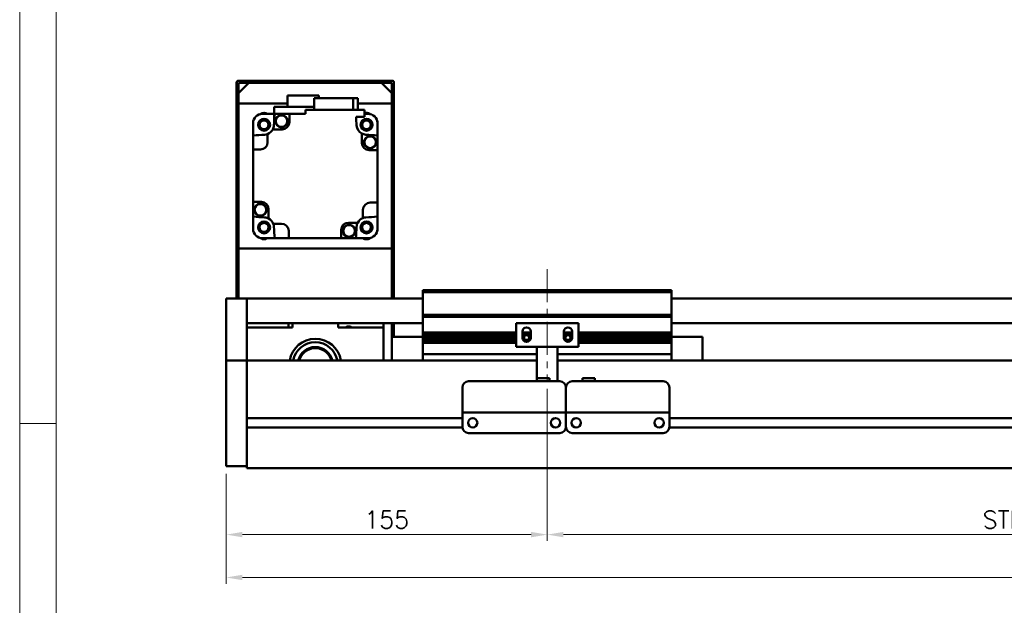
# Model space of a CAD drawing. Header units: millimetres. Extents: x 46891 to 50021, y 6223 to 9571.
# Tile 2 of 5: x 48547 to 49022, y 8962 to 9245. Entities that reach past the tile are written whole.
import ezdxf

# ---------------------------------------------------------------- set-up
doc = ezdxf.new("R2010")
doc.units = ezdxf.units.MM
doc.header["$LTSCALE"] = 0.5
doc.linetypes.add('CENTER', pattern=[50.8, 31.75, -6.35, 6.35, -6.35])
doc.layers.get('0').update_dxf_attribs({"lineweight": 20})
doc.layers.add('1', color=1, linetype='CENTER', lineweight=13)
doc.layers.add('외형선(ISO)', color=7, linetype='Continuous', lineweight=50)
doc.styles.add('DSR TEXT', font='romans.shx', dxfattribs={"bigfont": 'whgtxt.shx'})
doc.styles.get("Standard").update_dxf_attribs({"font": 'romans.shx', "bigfont": 'whgtxt.shx'})
doc.dimstyles.new('DSR', dxfattribs={"dimscale": 2, "dimtxt": 3, "dimasz": 3, "dimexe": 0.5, "dimexo": 0.5, "dimgap": 0.5, "dimtad": 1, "dimdsep": 46, "dimtxsty": 'Standard', "dimcen": 2.5, "dimclrd": 4, "dimclre": 4, "dimclrt": 2, "dimadec": 0, "dimazin": 2, "dimtfac": 1, "dimtmove": 0, "dimatfit": 3, "dimfxl": 0, "dimlwd": -1, "dimlwe": -1, "dimarcsym": 0})

# ---------------------------------------------------------------- blocks, each defined once
blk = doc.blocks.new('A$C1C1952E1')
at = {"color": 1}
blk.add_lwpolyline([(0, 0), (420, 0), (420, 297), (0, 297)], close=True, dxfattribs=at)
at = {"color": 3}
blk.add_lwpolyline([(5, 5), (415, 5), (415, 292), (5, 292)], close=True, dxfattribs=at)
blk = doc.blocks.new('*D79')
at = {"color": 1, "linetype": 'ByBlock'}
for p, q in [((48801.37, 9066.98), (48801.37, 8993.6)), ((48646.37, 9025.98), (48646.37, 8993.6)), ((48654.17, 8996.6), (48793.57, 8996.6))]:
    blk.add_line(p, q, dxfattribs=at)
at = {"color": 1}
for points in [[(48654.17, 8997.9), (48654.17, 8995.3), (48646.37, 8996.6)], [(48793.57, 8997.9), (48793.57, 8995.3), (48801.37, 8996.6)]]:
    blk.add_solid(points, dxfattribs=at)
at = {"layer": 'Defpoints', "color": 0}
for p in [(48801.37, 9070.58), (48646.37, 9029.58), (48801.37, 8996.6)]:
    blk.add_point(p, dxfattribs=at)
at = {"color": 3, "insert": (48723.87, 9003.8), "char_height": 8.4, "attachment_point": 5, "style": 'DSR TEXT'}
blk.add_mtext('155', dxfattribs=at)
blk = doc.blocks.new('*D80')
at = {"color": 1, "linetype": 'ByBlock'}
for p, q in [((48801.37, 9066.98), (48801.37, 8993.6)), ((49301.37, 9066.98), (49301.37, 8993.6)), ((48809.17, 8996.6), (49293.57, 8996.6))]:
    blk.add_line(p, q, dxfattribs=at)
at = {"color": 1}
for points in [[(48809.17, 8997.9), (48809.17, 8995.3), (48801.37, 8996.6)], [(49293.57, 8997.9), (49293.57, 8995.3), (49301.37, 8996.6)]]:
    blk.add_solid(points, dxfattribs=at)
at = {"layer": 'Defpoints', "color": 0}
for p in [(48801.37, 9070.58), (49301.37, 9070.58), (49301.37, 8996.6)]:
    blk.add_point(p, dxfattribs=at)
at = {"color": 3, "insert": (49051.37, 9003.8), "char_height": 8.4, "attachment_point": 5, "style": 'DSR TEXT'}
blk.add_mtext('STROKE : 500', dxfattribs=at)
blk = doc.blocks.new('*D82')
at = {"color": 1, "linetype": 'ByBlock'}
for p, q in [((48646.37, 9025.98), (48646.37, 8972.92)), ((49446.37, 9025.98), (49446.37, 8972.92)), ((49438.57, 8975.92), (48654.17, 8975.92))]:
    blk.add_line(p, q, dxfattribs=at)
at = {"color": 1}
for points in [[(48654.17, 8977.22), (48654.17, 8974.62), (48646.37, 8975.92)], [(49438.57, 8977.22), (49438.57, 8974.62), (49446.37, 8975.92)]]:
    blk.add_solid(points, dxfattribs=at)
at = {"layer": 'Defpoints', "color": 0}
for p in [(48646.37, 9029.58), (49446.37, 9029.58), (48646.37, 8975.92)]:
    blk.add_point(p, dxfattribs=at)
at = {"color": 3, "insert": (49046.37, 8983.12), "char_height": 8.4, "attachment_point": 5, "style": 'DSR TEXT'}
blk.add_mtext('800', dxfattribs=at)

msp = doc.modelspace()

# ---------------------------------------------------------------- linework, layer by layer
at = {"color": 1}
msp.add_line((48564.22132, 9050.23052), (48546.67132, 9050.23052), dxfattribs=at)
at = {"layer": '1'}
msp.add_line((48801.36864, 9124.58066), (48801.36864, 9070.58066), dxfattribs=at)
at = {"layer": '외형선(ISO)'}
for p, q in [((48651.36864, 9214.58066), (48651.36864, 9110.58066)), ((48660.36864, 9215.58066), (48652.36864, 9215.58066)), ((48652.36864, 9209.58066), (48657.36864, 9214.58066)), ((48652.36864, 9110.58066), (48652.36864, 9214.08066)), ((48652.86864, 9214.58066), (48660.36864, 9214.58066)), ((48721.36864, 9214.58066), (48657.36864, 9214.58066)), ((48660.36864, 9214.58066), (48660.36864, 9215.58066)), ((48660.36864, 9215.58066), (48664.36864, 9215.58066)), ((48664.36864, 9215.58066), (48664.36864, 9214.58066)), ((48714.36864, 9215.58066), (48664.36864, 9215.58066)), ((48664.36864, 9214.58066), (48714.36864, 9214.58066)), ((48714.36864, 9214.58066), (48714.36864, 9215.58066)), ((48714.36864, 9215.58066), (48718.36864, 9215.58066)), ((48718.36864, 9215.58066), (48718.36864, 9214.58066)), ((48726.36864, 9215.58066), (48718.36864, 9215.58066)), ((48718.36864, 9214.58066), (48725.86864, 9214.58066)), ((48721.36864, 9214.58066), (48726.36864, 9209.58066)), ((48726.36864, 9214.08066), (48726.36864, 9110.58066)), ((48727.36864, 9110.58066), (48727.36864, 9214.58066)), ((48652.36864, 9209.58066), (48652.36864, 9204.58066)), ((48691.01864, 9208.38066), (48675.91864, 9208.38066)), ((48675.91864, 9208.38066), (48675.91864, 9202.98066)), ((48691.01864, 9208.38066), (48691.01864, 9207.08066)), ((48726.36864, 9204.58066), (48726.36864, 9209.58066)), ((48652.36864, 9204.58066), (48675.91864, 9204.58066)), ((48688.89056, 9202.98066), (48669.56864, 9202.98066)), ((48669.56864, 9202.98066), (48669.56864, 9196.36934)), ((48707.65664, 9207.08066), (48688.89056, 9207.08066)), ((48688.89056, 9207.08066), (48688.89056, 9201.58066)), ((48709.84672, 9207.08066), (48707.65664, 9207.08066)), ((48707.65664, 9207.08066), (48707.65664, 9201.58066)), ((48709.84672, 9201.58066), (48709.84672, 9207.08066)), ((48709.84672, 9204.58066), (48726.36864, 9204.58066)), ((48663.67331, 9199.58066), (48662.91113, 9199.58066)), ((48663.86864, 9199.58066), (48663.67331, 9199.58066)), ((48663.86864, 9199.58066), (48669.56864, 9199.58066)), ((48676.86864, 9199.58066), (48669.80927, 9199.58066)), ((48684.66864, 9199.58066), (48676.86864, 9199.58066)), ((48676.86864, 9199.58066), (48676.86864, 9195.58066)), ((48713.06864, 9201.58066), (48684.66864, 9201.58066)), ((48684.66864, 9201.58066), (48684.66864, 9199.58066)), ((48709.04381, 9198.08066), (48713.06864, 9198.08066)), ((48713.06864, 9198.08066), (48713.06864, 9201.58066)), ((48713.06864, 9199.58066), (48714.86864, 9199.58066)), ((48715.06397, 9199.58066), (48714.86864, 9199.58066)), ((48715.82615, 9199.58066), (48715.06397, 9199.58066)), ((48659.36864, 9196.03818), (48659.36864, 9195.27599)), ((48659.36864, 9195.27599), (48659.36864, 9195.08066)), ((48659.36864, 9189.14003), (48659.36864, 9195.08066)), ((48719.36864, 9195.27599), (48719.36864, 9196.03818)), ((48719.36864, 9195.08066), (48719.36864, 9195.27599)), ((48719.36864, 9195.08066), (48719.36864, 9189.14003)), ((48659.36864, 9189.14003), (48659.36864, 9182.38066)), ((48666.36864, 9189.85929), (48666.36864, 9185.88066)), ((48673.36864, 9192.08066), (48668.86056, 9192.08066)), ((48711.86864, 9185.58066), (48711.86864, 9190.08874)), ((48719.36864, 9189.14003), (48719.36864, 9182.08066)), ((48659.36864, 9182.38066), (48659.36864, 9157.08066)), ((48662.86864, 9182.38066), (48659.36864, 9182.38066)), ((48719.36864, 9182.08066), (48715.36864, 9182.08066)), ((48719.36864, 9156.78066), (48719.36864, 9182.08066)), ((48659.36864, 9150.0213), (48659.36864, 9157.08066)), ((48659.36864, 9157.08066), (48663.36864, 9157.08066)), ((48715.86864, 9156.78066), (48719.36864, 9156.78066)), ((48719.36864, 9156.78066), (48719.36864, 9150.0213)), ((48666.86864, 9153.58066), (48666.86864, 9149.07259)), ((48712.36864, 9149.30204), (48712.36864, 9153.28066)), ((48659.36864, 9150.0213), (48659.36864, 9144.08066)), ((48669.09002, 9146.58066), (48673.06864, 9146.58066)), ((48705.36864, 9147.08066), (48709.87672, 9147.08066)), ((48719.36864, 9150.0213), (48719.36864, 9144.08066)), ((48659.36864, 9144.08066), (48659.36864, 9143.88533)), ((48659.36864, 9143.88533), (48659.36864, 9143.12315)), ((48676.56864, 9143.08066), (48676.56864, 9139.58066)), ((48701.86864, 9139.58066), (48701.86864, 9143.58066)), ((48719.36864, 9143.88533), (48719.36864, 9144.08066)), ((48719.36864, 9143.12315), (48719.36864, 9143.88533)), ((48662.91113, 9139.58066), (48663.67331, 9139.58066)), ((48663.67331, 9139.58066), (48663.86864, 9139.58066)), ((48663.86864, 9139.58066), (48669.80927, 9139.58066)), ((48669.80927, 9139.58066), (48676.56864, 9139.58066)), ((48676.56864, 9139.58066), (48701.86864, 9139.58066)), ((48701.86864, 9139.58066), (48708.92801, 9139.58066)), ((48714.86864, 9139.58066), (48708.92801, 9139.58066)), ((48714.86864, 9139.58066), (48715.06397, 9139.58066)), ((48715.06397, 9139.58066), (48715.82615, 9139.58066)), ((48726.36864, 9134.58066), (48652.36864, 9134.58066)), ((48652.36864, 9134.58066), (48652.36864, 9110.58066)), ((48726.36864, 9110.58066), (48726.36864, 9134.58066)), ((48741.36864, 9113.58066), (48741.36864, 9114.58066)), ((48861.36864, 9114.58066), (48741.36864, 9114.58066)), ((48741.36864, 9102.58066), (48741.36864, 9113.58066)), ((48741.36864, 9113.58066), (48861.36864, 9113.58066)), ((48861.36864, 9114.58066), (48861.36864, 9113.58066)), ((48861.36864, 9113.58066), (48861.36864, 9102.58066)), ((48646.36864, 9110.58066), (48646.36864, 9108.58066)), ((48656.36864, 9110.58066), (48646.36864, 9110.58066)), ((48646.36864, 9107.79614), (48646.36864, 9108.58066)), ((48646.36864, 9107.29744), (48646.36864, 9107.79614)), ((48656.36864, 9108.58066), (48656.36864, 9110.58066)), ((48656.36864, 9110.58066), (48741.36864, 9110.58066)), ((48656.36864, 9110.58066), (48656.36864, 9108.58066)), ((48656.36864, 9108.58066), (48656.36864, 9107.79614)), ((48656.36864, 9107.79614), (48656.36864, 9108.58066)), ((48656.36864, 9107.79614), (48656.36864, 9107.29744)), ((48656.36864, 9107.29744), (48656.36864, 9107.79614)), ((48861.36864, 9110.58066), (49436.36864, 9110.58066)), ((48646.36864, 9107.29744), (48646.36864, 9106.22895)), ((48646.36864, 9106.22895), (48646.36864, 9103.24315)), ((48646.36864, 9094.67885), (48646.36864, 9103.24315)), ((48656.36864, 9106.22895), (48656.36864, 9107.29744)), ((48656.36864, 9107.29744), (48656.36864, 9106.22895)), ((48656.36864, 9103.24315), (48656.36864, 9106.22895)), ((48656.36864, 9106.22895), (48656.36864, 9103.24315)), ((48656.36864, 9103.24315), (48656.36864, 9094.67885)), ((48656.36864, 9099.08066), (48656.36864, 9103.24315)), ((48656.36864, 9098.58066), (48741.36864, 9098.58066)), ((48676.36864, 9098.58066), (48676.36864, 9096.58066)), ((48678.36864, 9098.58066), (48678.36864, 9096.58066)), ((48700.36864, 9096.58066), (48700.36864, 9098.58066)), ((48722.36864, 9098.58066), (48722.36864, 9096.58066)), ((48726.36864, 9092.08066), (48726.36864, 9098.58066)), ((48726.36864, 9098.58066), (48726.36864, 9092.08066)), ((48727.36864, 9092.08066), (48727.36864, 9098.58066)), ((48741.36864, 9101.58066), (48741.36864, 9102.58066)), ((48741.36864, 9102.58066), (48861.36864, 9102.58066)), ((48741.36864, 9100.58066), (48741.36864, 9101.58066)), ((48741.36864, 9101.58066), (48861.36864, 9101.58066)), ((48741.36864, 9094.08066), (48741.36864, 9100.58066)), ((48816.36864, 9098.58066), (48786.36864, 9098.58066)), ((48786.36864, 9087.18066), (48786.36864, 9098.58066)), ((48816.36864, 9098.58066), (48816.36864, 9087.18066)), ((48861.36864, 9102.58066), (48861.36864, 9101.58066)), ((48861.36864, 9101.58066), (48861.36864, 9100.58066)), ((48861.36864, 9100.58066), (48861.36864, 9094.08066)), ((48861.36864, 9098.58066), (49436.36864, 9098.58066)), ((48646.36864, 9092.58356), (48646.36864, 9094.67885)), ((48678.36864, 9096.58066), (48656.36864, 9096.58066)), ((48656.36864, 9094.67885), (48656.36864, 9092.58356)), ((48722.36864, 9096.58066), (48700.36864, 9096.58066)), ((48722.36864, 9080.58066), (48722.36864, 9096.58066)), ((48741.36864, 9093.58066), (48741.36864, 9094.08066)), ((48741.36864, 9094.08066), (48786.36864, 9094.08066)), ((48741.36864, 9093.08066), (48741.36864, 9093.58066)), ((48741.36864, 9093.58066), (48786.36864, 9093.58066)), ((48789.36864, 9091.58066), (48789.36864, 9094.58066)), ((48789.36864, 9094.08066), (48793.36864, 9094.08066)), ((48789.36864, 9093.58066), (48793.36864, 9093.58066)), ((48793.36864, 9094.58066), (48793.36864, 9091.58066)), ((48809.36864, 9091.58066), (48809.36864, 9094.58066)), ((48809.36864, 9094.08066), (48813.36864, 9094.08066)), ((48809.36864, 9093.58066), (48813.36864, 9093.58066)), ((48813.36864, 9094.58066), (48813.36864, 9091.58066)), ((48816.36864, 9094.08066), (48861.36864, 9094.08066)), ((48816.36864, 9093.58066), (48861.36864, 9093.58066)), ((48861.36864, 9094.08066), (48861.36864, 9093.58066)), ((48861.36864, 9093.58066), (48861.36864, 9093.08066)), ((48646.36864, 9081.16161), (48646.36864, 9092.58356)), ((48656.36864, 9092.58356), (48656.36864, 9081.16161)), ((48726.36864, 9092.08066), (48726.36864, 9080.58066)), ((48741.36864, 9092.08066), (48726.36864, 9092.08066)), ((48741.36864, 9092.08066), (48741.36864, 9093.08066)), ((48741.36864, 9093.08066), (48786.36864, 9093.08066)), ((48741.36864, 9091.58066), (48741.36864, 9092.08066)), ((48741.36864, 9092.08066), (48786.36864, 9092.08066)), ((48741.36864, 9091.08066), (48741.36864, 9091.58066)), ((48741.36864, 9091.58066), (48786.36864, 9091.58066)), ((48741.36864, 9090.08066), (48741.36864, 9091.08066)), ((48741.36864, 9091.08066), (48786.36864, 9091.08066)), ((48741.36864, 9089.58066), (48741.36864, 9090.08066)), ((48741.36864, 9090.08066), (48786.36864, 9090.08066)), ((48741.36864, 9089.08066), (48741.36864, 9089.58066)), ((48741.36864, 9089.58066), (48786.36864, 9089.58066)), ((48741.36864, 9084.58066), (48741.36864, 9089.08066)), ((48741.36864, 9089.08066), (48786.36864, 9089.08066)), ((48789.36864, 9093.08066), (48793.36864, 9093.08066)), ((48789.36864, 9092.08066), (48790.2454, 9092.08066)), ((48789.36864, 9091.58066), (48790.13914, 9091.58066)), ((48789.43215, 9091.08066), (48790.2454, 9091.08066)), ((48790.04576, 9090.08066), (48792.69152, 9090.08066)), ((48792.49188, 9092.08066), (48793.36864, 9092.08066)), ((48792.49188, 9091.08066), (48793.30513, 9091.08066)), ((48792.59814, 9091.58066), (48793.36864, 9091.58066)), ((48809.36864, 9093.08066), (48813.36864, 9093.08066)), ((48809.36864, 9092.08066), (48810.2454, 9092.08066)), ((48809.36864, 9091.58066), (48810.13914, 9091.58066)), ((48809.43215, 9091.08066), (48810.2454, 9091.08066)), ((48810.04576, 9090.08066), (48812.69152, 9090.08066)), ((48812.49188, 9092.08066), (48813.36864, 9092.08066)), ((48812.49188, 9091.08066), (48813.30513, 9091.08066)), ((48812.59814, 9091.58066), (48813.36864, 9091.58066)), ((48816.36864, 9093.08066), (48861.36864, 9093.08066)), ((48816.36864, 9092.08066), (48861.36864, 9092.08066)), ((48816.36864, 9091.58066), (48861.36864, 9091.58066)), ((48816.36864, 9091.08066), (48861.36864, 9091.08066)), ((48816.36864, 9090.08066), (48861.36864, 9090.08066)), ((48816.36864, 9089.58066), (48861.36864, 9089.58066)), ((48816.36864, 9089.08066), (48861.36864, 9089.08066)), ((48861.36864, 9093.08066), (48861.36864, 9092.08066)), ((48861.36864, 9092.08066), (48876.36864, 9092.08066)), ((48861.36864, 9092.08066), (48861.36864, 9091.58066)), ((48861.36864, 9091.58066), (48861.36864, 9091.08066)), ((48861.36864, 9091.08066), (48861.36864, 9090.08066)), ((48861.36864, 9090.08066), (48861.36864, 9089.58066)), ((48861.36864, 9089.58066), (48861.36864, 9089.08066)), ((48861.36864, 9089.08066), (48861.36864, 9084.58066)), ((48876.36864, 9080.58066), (48876.36864, 9092.08066)), ((48741.36864, 9084.58066), (48741.36864, 9083.58066)), ((48796.36864, 9087.18066), (48786.36864, 9087.18066)), ((48796.36864, 9087.68066), (48796.36864, 9087.18066)), ((48806.36864, 9087.18066), (48796.36864, 9087.18066)), ((48796.36864, 9085.08066), (48796.36864, 9087.18066)), ((48796.36864, 9085.08066), (48796.36864, 9072.08082)), ((48806.36864, 9087.18066), (48806.36864, 9087.68066)), ((48816.36864, 9087.18066), (48806.36864, 9087.18066)), ((48806.36864, 9087.18066), (48806.36864, 9085.08066)), ((48806.36864, 9070.58082), (48806.36864, 9085.08066)), ((48861.36864, 9083.58066), (48861.36864, 9084.58066)), ((48646.36864, 9080.58066), (48646.36864, 9081.16161)), ((48646.36864, 9080.58066), (48646.36864, 9077.58066)), ((48656.36864, 9080.58066), (48646.36864, 9080.58066)), ((48656.36864, 9081.16161), (48656.36864, 9080.58066)), ((48656.36864, 9080.58066), (48656.36864, 9077.58066)), ((48796.36864, 9080.58066), (48656.36864, 9080.58066)), ((48656.36864, 9077.58066), (48656.36864, 9080.58066)), ((48741.36864, 9080.58066), (48741.36864, 9083.58066)), ((48741.36864, 9083.58066), (48796.36864, 9083.58066)), ((48806.36864, 9083.58066), (48861.36864, 9083.58066)), ((49436.36864, 9080.58066), (48806.36864, 9080.58066)), ((48861.36864, 9083.58066), (48861.36864, 9080.58066)), ((48646.36864, 9034.82331), (48646.36864, 9077.58066)), ((48656.36864, 9053.03066), (48656.36864, 9077.58066)), ((48656.36864, 9077.58066), (48656.36864, 9034.82331)), ((48763.36864, 9070.58082), (48807.36864, 9070.58082)), ((48796.36864, 9072.08082), (48796.36864, 9070.58082)), ((48796.36864, 9072.08082), (48802.36864, 9072.08082)), ((48802.36864, 9072.08082), (48802.36864, 9070.58082)), ((48813.36864, 9070.58082), (48857.36864, 9070.58082)), ((48824.36864, 9072.08082), (48818.36864, 9072.08082)), ((48818.36864, 9070.58082), (48818.36864, 9072.08082)), ((48824.36864, 9070.58082), (48824.36864, 9072.08082)), ((48760.36864, 9057.58082), (48760.36864, 9067.58082)), ((48810.36864, 9067.58082), (48810.36864, 9057.58082)), ((48810.36864, 9057.58082), (48810.36864, 9067.58082)), ((48860.36864, 9067.58082), (48860.36864, 9057.58082)), ((48760.36864, 9057.58082), (48760.36864, 9055.58082)), ((48760.36864, 9055.58079), (48760.36864, 9055.58082)), ((48760.36864, 9055.58082), (48810.36864, 9055.58082)), ((48760.36864, 9055.08079), (48760.36864, 9055.58079)), ((48760.36864, 9055.58079), (48763.13914, 9055.58079)), ((48765.59814, 9055.58079), (48767.86864, 9055.58079)), ((48772.86864, 9055.58079), (48797.86864, 9055.58079)), ((48802.86864, 9055.58079), (48805.13914, 9055.58079)), ((48807.59814, 9055.58079), (48810.36864, 9055.58079)), ((48810.36864, 9055.58082), (48810.36864, 9057.58082)), ((48810.36864, 9057.58082), (48810.36864, 9055.58082)), ((48810.36864, 9055.58082), (48810.36864, 9055.58079)), ((48810.36864, 9055.58079), (48810.36864, 9055.58082)), ((48810.36864, 9055.58082), (48860.36864, 9055.58082)), ((48810.36864, 9055.58079), (48810.36864, 9055.08079)), ((48810.36864, 9055.08079), (48810.36864, 9055.58079)), ((48810.36864, 9055.58079), (48813.13914, 9055.58079)), ((48815.59814, 9055.58079), (48817.86864, 9055.58079)), ((48822.86864, 9055.58079), (48847.86864, 9055.58079)), ((48852.86864, 9055.58079), (48855.13914, 9055.58079)), ((48857.59814, 9055.58079), (48860.36864, 9055.58079)), ((48860.36864, 9055.58082), (48860.36864, 9057.58082)), ((48860.36864, 9055.58082), (48860.36864, 9055.58079)), ((48860.36864, 9055.58079), (48860.36864, 9055.08079)), ((48760.36864, 9052.83066), (48656.36864, 9052.83066)), ((48760.36864, 9048.58079), (48760.36864, 9055.08079)), ((48765.39198, 9052.83066), (48765.3453, 9052.83066)), ((48805.39198, 9052.83066), (48805.3453, 9052.83066)), ((48810.36864, 9055.08079), (48810.36864, 9048.58079)), ((48810.36864, 9048.58079), (48810.36864, 9055.08079)), ((48815.39198, 9052.83066), (48815.3453, 9052.83066)), ((48855.39198, 9052.83066), (48855.3453, 9052.83066)), ((48860.36864, 9055.08079), (48860.36864, 9048.58079)), ((49264.36864, 9052.83066), (48860.36864, 9052.83066)), ((48760.37909, 9048.33066), (48656.36864, 9048.33066)), ((48656.36864, 9034.82331), (48656.36864, 9048.13066)), ((48810.37909, 9048.33066), (48810.35819, 9048.33066)), ((49264.37909, 9048.33066), (48860.35819, 9048.33066)), ((48763.36864, 9045.58079), (48807.36864, 9045.58079)), ((48813.36864, 9045.58079), (48857.36864, 9045.58079)), ((48646.36864, 9034.82331), (48646.36864, 9032.70198)), ((48646.36864, 9029.58066), (48646.36864, 9032.70198)), ((48656.36864, 9034.82331), (48656.36864, 9032.70198)), ((48656.36864, 9032.70198), (48656.36864, 9034.82331)), ((48656.36864, 9028.58066), (48656.36864, 9032.70198)), ((48656.36864, 9032.70198), (48656.36864, 9029.58066)), ((48656.36864, 9029.58066), (48646.36864, 9029.58066)), ((48656.36864, 9028.58066), (49436.36864, 9028.58066))]:
    msp.add_line(p, q, dxfattribs=at)
for centre, radius in [((48673.07268, 9196.06937), 3), ((48673.07268, 9196.06937), 2.95), ((48673.07268, 9196.06937), 2.8), ((48664.6199, 9194.3294), 2.9), ((48664.6199, 9194.3294), 2.7), ((48664.6199, 9194.3294), 2.5), ((48664.6199, 9194.3294), 2.1), ((48714.11738, 9194.3294), 2.9), ((48714.11738, 9194.3294), 2.7), ((48714.11738, 9194.3294), 2.5), ((48714.11738, 9194.3294), 2.1), ((48715.85735, 9185.87663), 3), ((48715.85735, 9185.87663), 2.95), ((48715.85735, 9185.87663), 2.8), ((48662.87993, 9153.2847), 3), ((48662.87993, 9153.2847), 2.95), ((48662.87993, 9153.2847), 2.8), ((48664.6199, 9144.83193), 2.9), ((48664.6199, 9144.83193), 2.7), ((48664.6199, 9144.83193), 2.5), ((48664.6199, 9144.83193), 2.1), ((48705.6646, 9143.09196), 3), ((48705.6646, 9143.09196), 2.95), ((48705.6646, 9143.09196), 2.8), ((48714.11738, 9144.83193), 2.9), ((48714.11738, 9144.83193), 2.7), ((48714.11738, 9144.83193), 2.5), ((48714.11738, 9144.83193), 2.1), ((48765.36864, 9050.58079), 2.25), ((48805.36864, 9050.58079), 2.25), ((48815.36864, 9050.58079), 2.25), ((48855.36864, 9050.58079), 2.25)]:
    msp.add_circle(centre, radius, dxfattribs=at)
for centre, radius, start, end in [((48652.36864, 9214.58066), 1, 90, 180), ((48652.86864, 9214.08066), 0.5, 90, 180), ((48725.86864, 9214.08066), 0.5, 0, 90), ((48726.36864, 9214.58066), 1, 0, 90), ((48663.86864, 9195.08066), 4.5, 90, 180), ((48689.36864, 9169.58066), 40, 131.4096221, 131.7132003), ((48664.6199, 9197.3294), 2.75, 54.9489798, 125.0510202), ((48689.36864, 9169.58066), 39.5, 130.5804187, 130.5903874), ((49048.62321, 9169.58066), 380, 175.471937, 176.3124282), ((48330.11407, 9169.58066), 380, 3.6875718, 4.3012223), ((48714.11738, 9197.3294), 2.75, 54.9489798, 112.4178897), ((48714.86864, 9195.08066), 4.5, 0, 90), ((48689.36864, 9169.58066), 39.5, 49.4096126, 49.4195813), ((48689.36864, 9169.58066), 40, 48.2867997, 48.5903779), ((48689.36864, 9169.58066), 40, 138.2867997, 138.5903779), ((48689.36864, 9169.58066), 39.5, 139.4096126, 139.4195813), ((48664.6199, 9194.3294), 4.8, 332.0638743, 356.3124282), ((48673.36864, 9195.58066), 3.5, 270, 0), ((48714.11738, 9194.3294), 4.8, 183.6875718, 242.0638743), ((48689.36864, 9169.58066), 40, 41.4096221, 41.7132003), ((48689.36864, 9169.58066), 39.5, 40.5804187, 40.5903874), ((48689.36864, 8810.32609), 380, 93.6875718, 94.528063), ((48664.6199, 9194.3294), 4.8, 273.6875718, 291.3657575), ((48664.6199, 9194.3294), 4.8, 291.3657575, 332.0638743), ((48714.11738, 9194.3294), 4.8, 242.0638743, 266.3124282), ((48689.36864, 8810.32609), 380, 85.471937, 86.3124282), ((48662.28372, 9186.24342), 2.95, 171.175882, 188.824118), ((48662.86864, 9185.88066), 3.5, 270, 0), ((48715.36864, 9185.58066), 3.5, 180, 270), ((48663.36864, 9153.58066), 3.5, 0, 90), ((48715.86864, 9153.28066), 3.5, 90, 180), ((48716.45356, 9152.91791), 2.95, 351.175882, 8.824118), ((48689.36864, 9528.83523), 380, 265.471937, 266.3124282), ((48664.6199, 9144.83193), 4.8, 62.0638743, 86.3124282), ((48664.6199, 9144.83193), 4.8, 21.3657575, 62.0638743), ((48664.6199, 9144.83193), 4.8, 3.6875718, 21.3657575), ((48673.06864, 9143.08066), 3.5, 0, 90), ((48705.36864, 9143.58066), 3.5, 90, 180), ((48714.11738, 9144.83193), 4.8, 152.0638743, 176.3124282), ((48714.11738, 9144.83193), 4.8, 111.3657575, 152.0638743), ((48714.11738, 9144.83193), 4.8, 93.6875718, 111.3657575), ((48689.36864, 9528.83523), 380, 273.6875718, 274.528063), ((48663.86864, 9144.08066), 4.5, 180, 270), ((48689.36864, 9169.58066), 39.5, 220.5804187, 220.5903874), ((48689.36864, 9169.58066), 40, 221.4096221, 221.7132003), ((49048.62321, 9169.58066), 380, 183.6875718, 184.528063), ((48330.11407, 9169.58066), 380, 355.471937, 356.3124282), ((48714.86864, 9144.08066), 4.5, 270, 0), ((48689.36864, 9169.58066), 40, 318.2867997, 318.5903779), ((48689.36864, 9169.58066), 39.5, 319.4096126, 319.4195813), ((48689.36864, 9169.58066), 40, 228.2867997, 228.5903779), ((48664.6199, 9141.83193), 2.75, 234.9489798, 305.0510202), ((48689.36864, 9169.58066), 39.5, 229.4096126, 229.4195813), ((48672.70589, 9142.49575), 2.95, 261.175882, 278.824118), ((48714.11738, 9141.83206), 2.75, 234.9539356, 305.0460644), ((48689.36864, 9169.58066), 39.5, 310.5804187, 310.5903874), ((48689.36864, 9169.58066), 40, 311.4096221, 311.7132003), ((48705.36864, 9094.58066), 2.4585, 54.4397249, 125.5602751), ((48791.36864, 9094.58066), 2, 0, 180), ((48811.36864, 9094.58066), 2, 0, 180), ((48689.36864, 9078.58066), 12.5, 9.2068963, 170.7931037), ((48689.36864, 9078.58066), 10.85, 10.6221774, 169.3778226), ((48791.36864, 9091.58066), 2, 180, 0), ((48791.36864, 9091.58066), 1.2295, 156.0042187, 180), ((48791.36864, 9091.58066), 1.2295, 180, 203.9957813), ((48791.36864, 9091.58066), 1.2295, 23.9957813, 156.0042187), ((48791.36864, 9091.58066), 1.2295, 203.9957813, 336.0042187), ((48791.36864, 9091.58066), 1.2295, 0, 23.9957813), ((48791.36864, 9091.58066), 1.2295, 336.0042187, 0), ((48811.36864, 9091.58066), 2, 180, 0), ((48811.36864, 9091.58066), 1.2295, 156.0042187, 180), ((48811.36864, 9091.58066), 1.2295, 180, 203.9957813), ((48811.36864, 9091.58066), 1.2295, 23.9957813, 156.0042187), ((48811.36864, 9091.58066), 1.2295, 203.9957813, 336.0042187), ((48811.36864, 9091.58066), 1.2295, 0, 23.9957813), ((48811.36864, 9091.58066), 1.2295, 336.0042187, 0), ((48689.36864, 9078.58066), 8.5, 13.6089608, 166.3910392), ((48689.36864, 9078.58066), 8, 14.4775124, 165.5224876), ((48763.36864, 9067.58082), 3, 90, 180), ((48807.36864, 9067.58082), 3, 0, 90), ((48813.36864, 9067.58082), 3, 90, 180), ((48857.36864, 9067.58082), 3, 0, 90), ((48763.36864, 9048.58079), 3, 180, 270), ((48807.36864, 9048.58079), 3, 270, 0), ((48813.36864, 9048.58079), 3, 180, 270), ((48857.36864, 9048.58079), 3, 270, 0)]:
    msp.add_arc(centre, radius, start, end, dxfattribs=at)
for centre, major_axis, start_param, end_param in [((48764.36864, 9055.58081), (-1.2295, 0), 3.141579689, 6.283172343), ((48770.36864, 9055.58081), (-2.5, 0), 3.143048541, 6.284641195), ((48800.36864, 9055.58081), (-2.5, 0), 3.143048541, 6.284641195), ((48806.36864, 9055.58081), (-1.2295, 0), 3.135341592, 6.276934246), ((48814.36864, 9055.58081), (-1.2295, 0), 3.140520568, 6.282113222), ((48820.36864, 9055.58081), (-2.5, 0), 3.142447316, 6.28403997), ((48850.36864, 9055.58081), (-2.5, 0), 3.14055216, 6.282144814), ((48856.36864, 9055.58081), (-1.2295, 0), 3.142447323, 6.284039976)]:
    msp.add_ellipse(centre, major_axis=major_axis, ratio=0.00001, start_param=start_param, end_param=end_param, dxfattribs=at)
for points in [[(48790.65333, 9090.58066), (48791.36864, 9090.58066), (48792.08395, 9090.58066)], [(48810.65333, 9090.58066), (48811.36864, 9090.58066), (48812.08395, 9090.58066)]]:
    msp.add_rational_spline(points, [1, 1.22950000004, 1], degree=2, dxfattribs=at)

# ---------------------------------------------------------------- block references
at = {"xscale": 3.51, "yscale": 3.51, "zscale": 3.51}
msp.add_blockref('A$C1C1952E1', (48546.67132, 8528.99552), dxfattribs=at)

# ---------------------------------------------------------------- dimensions: what is measured, and where the dimension line sits
for base, p1, p2, picture, middle in [((48801.36864, 8996.59725), (48646.36864, 9029.58066), (48801.36864, 9070.58066), '*D79', (48723.86864, 9003.79725)), ((48646.36864, 8975.92289), (49446.36864, 9029.58066), (48646.36864, 9029.58066), '*D82', (49046.36864, 8983.12289))]:
    dim = msp.add_linear_dim(base=base, p1=p1, p2=p2, dimstyle='DSR', override={"dimscale": 3, "dimtxt": 2.8, "dimasz": 2.600136, "dimexe": 1, "dimexo": 1.2, "dimgap": 1, "dimdec": 4, "dimtxsty": 'DSR TEXT', "dimclrd": 1, "dimclre": 1, "dimclrt": 3, "dimtdec": 4, "dimtix": 1})
    dim.commit()
    dim.dimension.update_dxf_attribs({"geometry": picture, "text_midpoint": middle})
dim = msp.add_linear_dim(base=(49301.36864, 8996.59725), p1=(48801.36864, 9070.58066), p2=(49301.36864, 9070.58066), text='STROKE : <>', dimstyle='DSR', override={"dimscale": 3, "dimtxt": 2.8, "dimasz": 2.600136, "dimexe": 1, "dimexo": 1.2, "dimgap": 1, "dimdec": 4, "dimtxsty": 'DSR TEXT', "dimclrd": 1, "dimclre": 1, "dimclrt": 3, "dimtdec": 4, "dimtix": 1})
dim.commit()
dim.dimension.update_dxf_attribs({"geometry": '*D80', "text_midpoint": (49051.36864, 9003.79725)})

doc.saveas('drawing.dxf')
